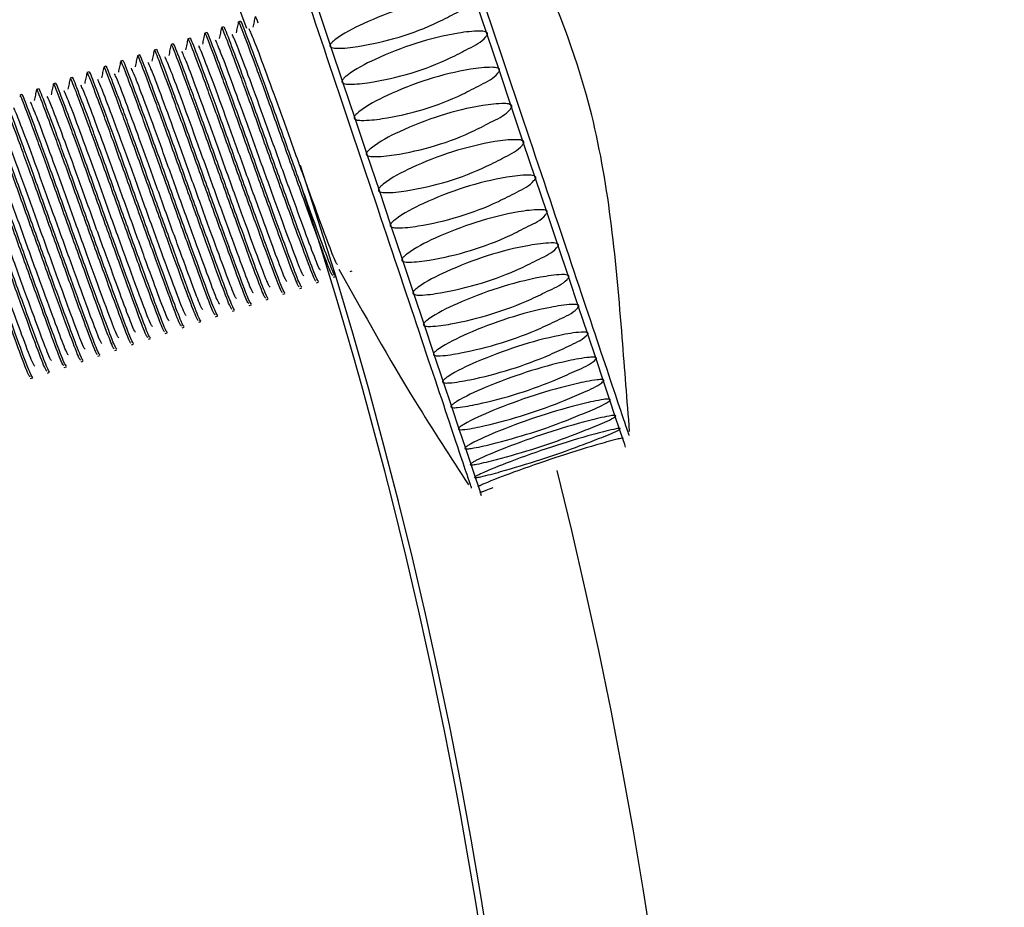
# Model space of a CAD drawing. Header units: millimetres. Extents: x 570 to 981, y 326 to 757.
# Tile 66 of 71: x 685.14 to 692.08, y 677.36 to 683.62. Entities that reach past the tile are written whole.
import ezdxf

# ---------------------------------------------------------------- set-up
doc = ezdxf.new("R2010")
doc.units = ezdxf.units.MM
doc.styles.add('SLDTEXTSTYLE0', font='TXT', dxfattribs={"width": 0.75})
doc.dimstyles.new('SLDDIMSTYLE1', dxfattribs={"dimtxt": 3.5, "dimasz": 3.556, "dimexe": 0, "dimexo": 0.0625, "dimgap": 0.875, "dimtad": 1, "dimdec": 0, "dimlfac": 2, "dimrnd": 1e-09, "dimzin": 12, "dimdsep": 46, "dimtxsty": 'SLDTEXTSTYLE0', "dimblk1": 'CLOSED', "dimblk2": 'CLOSED', "dimsah": 1, "dimcen": 0.09, "dimadec": 0, "dimazin": 3, "dimtfac": 1, "dimtdec": 0, "dimtofl": 0, "dimtmove": 0, "dimatfit": 3, "dimldrblk": 'CLOSED', "dimfxl": 0, "dimfrac": 2, "dimtolj": 1, "dimtzin": 12, "dimarcsym": 0})

# ---------------------------------------------------------------- blocks, each defined once
blk = doc.blocks.new('_Closed')
at = {"color": 0, "linetype": 'ByBlock', "lineweight": -2}
for p, q in [((-1, 0.166667), (0, 0)), ((-1, 0.166667), (-1, -0.166667)), ((0, 0), (-1, -0.166667)), ((0, 0), (-1, 0))]:
    blk.add_line(p, q, dxfattribs=at)
blk = doc.blocks.new('_D_1')
at = {"color": 7, "linetype": 'Continuous', "lineweight": 0}
for p, q in [((655.8022, 756.9007), (779.7769, 756.9007)), ((778.7769, 756.9007), (778.7769, 586.9007)), ((655.8022, 586.9007), (779.7769, 586.9007))]:
    blk.add_line(p, q, dxfattribs=at)
at = {"color": 7, "linetype": 'Continuous', "lineweight": 18, "xscale": 3.556, "yscale": 3.556}
for p, rotation in [((778.7769, 756.9007, 75.0639), 90.0000000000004), ((778.7769, 586.9007, 75.0639), 270.0000000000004)]:
    blk.add_blockref('_Closed', p, dxfattribs=dict(at, rotation=rotation))
at = {"color": 7, "linetype": 'Continuous', "lineweight": 18, "char_height": 3.5, "attachment_point": 1, "rotation": 90, "style": 'SLDTEXTSTYLE0'}
for s, insert in [('340', (774.2117, 677.4508)), ('%%c', (774.2652, 672.1724))]:
    blk.add_mtext(s, dxfattribs=dict(at, insert=insert))
blk = doc.blocks.new('_D_2')
at = {"color": 7, "linetype": 'Continuous', "lineweight": 0}
for p, q in [((655.8022, 696.9007), (757.9098, 696.9007)), ((756.9098, 696.9007), (756.9098, 646.9007)), ((655.8022, 646.9007), (757.9098, 646.9007))]:
    blk.add_line(p, q, dxfattribs=at)
at = {"color": 7, "linetype": 'Continuous', "lineweight": 18, "xscale": 3.556, "yscale": 3.556}
for p, rotation in [((756.9098, 696.9007, 75.0639), 90.0000000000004), ((756.9098, 646.9007, 75.0639), 270.0000000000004)]:
    blk.add_blockref('_Closed', p, dxfattribs=dict(at, rotation=rotation))
at = {"color": 7, "linetype": 'Continuous', "lineweight": 18, "char_height": 3.5, "attachment_point": 1, "rotation": 90, "style": 'SLDTEXTSTYLE0'}
for s, insert in [('100', (752.3446, 675.6561)), ('%%c', (752.3981, 670.3777))]:
    blk.add_mtext(s, dxfattribs=dict(at, insert=insert))

msp = doc.modelspace()

# ---------------------------------------------------------------- linework, layer by layer
at = {"color": 7, "linetype": 'Continuous', "lineweight": 25}
for p, q in [((688.4371, 683.5104), (688.3525, 683.7628)), ((687.2504, 683.6768), (687.3332, 683.4299)), ((686.698, 683.6054), (686.6832, 683.6004)), ((686.5795, 683.5656), (686.5647, 683.5607)), ((686.3424, 683.4862), (686.3276, 683.4812)), ((686.461, 683.5259), (686.4461, 683.521)), ((688.5227, 683.2551), (688.4371, 683.5104)), ((686.1054, 683.4067), (686.0906, 683.4018)), ((686.2239, 683.4465), (686.2091, 683.4415)), ((687.3332, 683.4299), (687.4178, 683.1777)), ((685.8684, 683.3273), (685.8535, 683.3223)), ((685.9869, 683.367), (685.9721, 683.362)), ((685.7498, 683.2875), (685.735, 683.2826)), ((688.6084, 682.9993), (688.5227, 683.2551)), ((685.5128, 683.2081), (685.498, 683.2031)), ((685.6313, 683.2478), (685.6165, 683.2428)), ((685.2758, 683.1286), (685.261, 683.1237)), ((685.3943, 683.1683), (685.3795, 683.1634)), ((687.4178, 683.1777), (687.5034, 682.9224)), ((685.1573, 683.0889), (685.1424, 683.0839)), ((688.6935, 682.7456), (688.6084, 682.9993)), ((687.5034, 682.9224), (687.5892, 682.6667)), ((688.7771, 682.4963), (688.6935, 682.7456)), ((687.5892, 682.6667), (687.6743, 682.4128)), ((688.8584, 682.254), (688.7771, 682.4963)), ((687.6743, 682.4128), (687.7578, 682.1634)), ((688.9366, 682.0208), (688.8584, 682.254)), ((687.7578, 682.1634), (687.8391, 681.9207)), ((689.011, 681.7991), (688.9366, 682.0208)), ((687.8391, 681.9207), (687.9173, 681.6872)), ((687.3527, 681.7998), (687.3675, 681.8048)), ((687.4712, 681.8396), (687.486, 681.8445)), ((689.0809, 681.591), (689.011, 681.7991)), ((687.2342, 681.7601), (687.249, 681.7651)), ((686.9971, 681.6806), (687.0119, 681.6856)), ((687.1156, 681.7204), (687.1305, 681.7253)), ((687.9173, 681.6872), (687.9917, 681.465)), ((686.7601, 681.6012), (686.7749, 681.6062)), ((686.8786, 681.6409), (686.8934, 681.6459)), ((689.1455, 681.3985), (689.0809, 681.591)), ((686.5231, 681.5217), (686.5379, 681.5267)), ((686.6416, 681.5615), (686.6564, 681.5664)), ((686.4045, 681.482), (686.4194, 681.487)), ((687.9917, 681.465), (688.0615, 681.2564)), ((686.1675, 681.4025), (686.1823, 681.4075)), ((686.286, 681.4423), (686.3008, 681.4472)), ((689.2042, 681.2234), (689.1455, 681.3985)), ((685.9305, 681.3231), (685.9453, 681.328)), ((686.049, 681.3628), (686.0638, 681.3678)), ((685.6934, 681.2436), (685.7082, 681.2486)), ((685.8119, 681.2834), (685.8268, 681.2883)), ((688.0615, 681.2564), (688.1262, 681.0633)), ((685.5749, 681.2039), (685.5897, 681.2089)), ((689.2565, 681.0674), (689.2042, 681.2234)), ((685.3379, 681.1244), (685.3527, 681.1294)), ((685.4564, 681.1642), (685.4712, 681.1691)), ((685.2194, 681.0847), (685.2342, 681.0897)), ((688.1262, 681.0633), (688.1851, 680.8876)), ((689.3018, 680.932), (689.2565, 681.0674)), ((689.3397, 680.8186), (689.3018, 680.932)), ((688.1851, 680.8876), (688.2376, 680.731)), ((689.3699, 680.7281), (689.3397, 680.8186)), ((688.2376, 680.731), (688.2832, 680.595)), ((689.3921, 680.6616), (689.3699, 680.7281)), ((689.4062, 680.6197), (689.3921, 680.6616)), ((689.4118, 680.6026), (689.4062, 680.6197)), ((688.2832, 680.595), (688.3216, 680.4809)), ((688.3216, 680.4809), (688.3522, 680.3898)), ((688.3522, 680.3898), (688.3749, 680.3225)), ((688.3749, 680.3225), (688.3892, 680.2798)), ((688.3892, 680.2798), (688.3952, 680.262)), ((688.3952, 680.262), (688.3928, 680.2694))]:
    msp.add_line(p, q, dxfattribs=at)
for radius in [85, 84, 82.5]:
    msp.add_circle((654.8022, 671.9007), radius, dxfattribs=at)
for start, end in [(20.04437, 105.70581), (333.53227, 18.04396)]:
    msp.add_arc((654.8022, 671.9007), 34, start, end, dxfattribs=at)
at = {"color": 8, "linetype": 'Continuous', "lineweight": 25}
for radius, start, end in [(34.0401, 293.15309, 18.29729), (35.1789, 200.99402, 14.04231)]:
    msp.add_arc((654.8022, 671.9007), radius, start, end, dxfattribs=at)
at = {"color": 7, "linetype": 'Continuous', "lineweight": 25}
for points, knots in [([(687.7423, 685.7356), (687.7337, 685.7613), (687.7058, 685.8444), (687.7999, 685.564), (688.0075, 684.9457), (688.3099, 684.0425), (688.6517, 683.0225), (688.9849, 682.0291), (689.2539, 681.2278), (689.4227, 680.7231), (689.4317, 680.6961), (689.4357, 680.684)], [0, 0, 0, 0, 0.054215, 0.175265, 0.296441, 0.417573, 0.538594, 0.65957, 0.780571, 0.902184, 1, 1, 1, 1]), ([(689.4402, 680.7123), (689.4232, 680.932), (689.3655, 681.6774), (689.2658, 682.8195), (688.7927, 684.0959), (688.2358, 684.9901), (687.8788, 685.548), (687.754, 685.743)], [0, 0, 0, 0, 0.122831, 0.416762, 0.632536, 0.871535, 1, 1, 1, 1]), ([(688.3269, 680.3134), (688.3228, 680.3254), (688.3137, 680.3524), (688.1447, 680.8554), (687.8767, 681.6561), (687.5433, 682.6509), (687.2012, 683.6714), (686.8982, 684.574), (686.6917, 685.1911), (686.5979, 685.4714), (686.6247, 685.3911), (686.6326, 685.3673)], [0, 0, 0, 0, 0.097482, 0.219181, 0.340879, 0.462563, 0.584219, 0.70579, 0.827313, 0.948822, 1, 1, 1, 1]), ([(688.3532, 683.763), (688.3537, 683.7644), (688.3546, 683.7673), (688.3544, 683.7716), (688.3523, 683.7755), (688.3479, 683.7794), (688.3316, 683.7859), (688.2638, 683.7886), (687.997, 683.7548), (687.6764, 683.6488), (687.4153, 683.5154), (687.3461, 683.4588), (687.3351, 683.4468), (687.3303, 683.4397), (687.3285, 683.4334), (687.3286, 683.4303), (687.3291, 683.4287), (687.3292, 683.4286)], [0, 0, 0, 0, 0.003996, 0.008036, 0.011493, 0.015793, 0.023726, 0.058284, 0.194794, 0.743409, 0.947916, 0.972918, 0.981965, 0.991701, 0.995585, 0.999509, 1, 1, 1, 1]), ([(687.3292, 683.4286), (687.3296, 683.4276), (687.3308, 683.4251), (687.3351, 683.4215), (687.3507, 683.4149), (687.4161, 683.4119), (687.6717, 683.4433), (687.963, 683.5288), (688.2194, 683.6655), (688.3182, 683.7124), (688.3495, 683.7576), (688.3532, 683.763)], [0, 0, 0, 0, 0.003034, 0.007356, 0.015252, 0.049023, 0.182437, 0.718179, 0.849923, 0.982088, 1, 1, 1, 1]), ([(687.3487, 681.8116), (687.3452, 681.8151), (687.3375, 681.8227), (687.271, 681.9989), (687.169, 682.2793), (687.0432, 682.6279), (686.9154, 682.9869), (686.8001, 683.3052), (686.7203, 683.5175), (686.6825, 683.6144), (686.6864, 683.5925), (686.6871, 683.5887)], [0, 0, 0, 0, 0.101343, 0.225439, 0.349536, 0.476875, 0.599199, 0.725439, 0.851679, 0.974004, 1, 1, 1, 1]), ([(687.3681, 681.8084), (687.364, 681.8117), (687.356, 681.8182), (687.2861, 682.0029), (687.1837, 682.2846), (687.058, 682.6328), (686.9302, 682.9918), (686.8148, 683.3104), (686.7354, 683.5215), (686.6978, 683.6185), (686.7011, 683.5991), (686.7015, 683.5968)], [0, 0, 0, 0, 0.125193, 0.247197, 0.369202, 0.494394, 0.614657, 0.738769, 0.862881, 0.983144, 1, 1, 1, 1]), ([(686.8012, 683.6392), (686.7986, 683.6265), (686.7934, 683.6009), (686.7882, 683.5754), (686.7856, 683.5626)], [0, 0, 0, 0, 0.50001, 1, 1, 1, 1]), ([(686.8236, 683.5915), (686.8146, 683.6148), (686.8017, 683.648), (686.8047, 683.6329), (686.8056, 683.6284)], [0, 0, 0, 0, 0.702581, 1, 1, 1, 1]), ([(687.131, 681.729), (687.127, 681.7322), (687.119, 681.7387), (687.0491, 681.9234), (686.9467, 682.2051), (686.821, 682.5534), (686.6932, 682.9124), (686.5778, 683.231), (686.4984, 683.4421), (686.4608, 683.5391), (686.464, 683.5197), (686.4644, 683.5173)], [0, 0, 0, 0, 0.125193, 0.247197, 0.369202, 0.494394, 0.614657, 0.738769, 0.862881, 0.983144, 1, 1, 1, 1]), ([(686.5642, 683.5598), (686.5616, 683.547), (686.5564, 683.5215), (686.5512, 683.4959), (686.5486, 683.4831)], [0, 0, 0, 0, 0.5000097, 1, 1, 1, 1]), ([(687.2302, 681.7719), (687.2267, 681.7753), (687.219, 681.783), (687.1524, 681.9591), (687.0505, 682.2396), (686.9247, 682.5882), (686.7969, 682.9472), (686.6816, 683.2655), (686.6018, 683.4778), (686.564, 683.5746), (686.5679, 683.5528), (686.5686, 683.5489)], [0, 0, 0, 0, 0.101343, 0.225439, 0.349536, 0.476875, 0.599199, 0.725439, 0.851679, 0.974004, 1, 1, 1, 1]), ([(687.2496, 681.7687), (687.2455, 681.772), (687.2375, 681.7785), (687.1676, 681.9631), (687.0652, 682.2448), (686.9395, 682.5931), (686.8117, 682.9521), (686.6963, 683.2707), (686.6169, 683.4818), (686.5793, 683.5788), (686.5826, 683.5594), (686.583, 683.557)], [0, 0, 0, 0, 0.125193, 0.247197, 0.369202, 0.494394, 0.614657, 0.738769, 0.862881, 0.983144, 1, 1, 1, 1]), ([(686.6827, 683.5995), (686.6801, 683.5867), (686.6749, 683.5612), (686.6697, 683.5356), (686.6671, 683.5229)], [0, 0, 0, 0, 0.50001, 1, 1, 1, 1]), ([(687.3814, 681.8888), (687.3777, 681.8919), (687.37, 681.8984), (687.3063, 682.0656), (687.2108, 682.3268), (687.0934, 682.6501), (686.9738, 682.9849), (686.8675, 683.2761), (686.7874, 683.4898), (686.7684, 683.531), (686.7591, 683.5513)], [0, 0, 0, 0, 0.1150178, 0.2408661, 0.3667144, 0.4958519, 0.6199034, 0.747926, 0.8759485, 1, 1, 1, 1]), ([(688.4378, 683.5106), (688.4383, 683.512), (688.4392, 683.5149), (688.439, 683.5193), (688.4369, 683.5233), (688.4324, 683.5272), (688.4161, 683.534), (688.3481, 683.537), (688.081, 683.5042), (687.7604, 683.3983), (687.4995, 683.264), (687.4305, 683.2069), (687.4196, 683.1947), (687.4148, 683.1875), (687.4131, 683.1812), (687.4132, 683.178), (687.4137, 683.1765), (687.4138, 683.1763)], [0, 0, 0, 0, 0.003996, 0.008036, 0.011493, 0.015793, 0.023726, 0.058284, 0.194796, 0.743416, 0.947923, 0.972926, 0.981974, 0.991709, 0.995593, 0.999518, 1, 1, 1, 1]), ([(686.3271, 683.4803), (686.3245, 683.4675), (686.3193, 683.442), (686.3141, 683.4165), (686.3115, 683.4037)], [0, 0, 0, 0, 0.50001, 1, 1, 1, 1]), ([(686.9932, 681.6924), (686.9897, 681.6959), (686.9819, 681.7036), (686.9154, 681.8797), (686.8135, 682.1601), (686.6876, 682.5087), (686.5598, 682.8677), (686.4446, 683.186), (686.3647, 683.3984), (686.327, 683.4952), (686.3309, 683.4733), (686.3316, 683.4695)], [0, 0, 0, 0, 0.101343, 0.225439, 0.349536, 0.476875, 0.599199, 0.725439, 0.851679, 0.974004, 1, 1, 1, 1]), ([(687.0125, 681.6892), (687.0085, 681.6925), (687.0005, 681.699), (686.9305, 681.8837), (686.8282, 682.1654), (686.7025, 682.5136), (686.5747, 682.8726), (686.4593, 683.1913), (686.3799, 683.4023), (686.3422, 683.4993), (686.3455, 683.48), (686.3459, 683.4776)], [0, 0, 0, 0, 0.125193, 0.247197, 0.369202, 0.494394, 0.614657, 0.738769, 0.862881, 0.983144, 1, 1, 1, 1]), ([(686.4456, 683.52), (686.443, 683.5073), (686.4378, 683.4817), (686.4327, 683.4562), (686.4301, 683.4434)], [0, 0, 0, 0, 0.50001, 1, 1, 1, 1]), ([(687.1117, 681.7321), (687.1082, 681.7356), (687.1004, 681.7433), (687.0339, 681.9194), (686.932, 682.1999), (686.8061, 682.5484), (686.6784, 682.9075), (686.5631, 683.2258), (686.4832, 683.4381), (686.4455, 683.5349), (686.4494, 683.513), (686.4501, 683.5092)], [0, 0, 0, 0, 0.101343, 0.225439, 0.349536, 0.476875, 0.599199, 0.725439, 0.851679, 0.974004, 1, 1, 1, 1]), ([(687.1443, 681.8093), (687.1407, 681.8125), (687.133, 681.819), (687.0692, 681.9861), (686.9738, 682.2473), (686.8564, 682.5706), (686.7367, 682.9054), (686.6305, 683.1966), (686.5503, 683.4104), (686.5314, 683.4516), (686.5221, 683.4719)], [0, 0, 0, 0, 0.1150178, 0.2408661, 0.3667144, 0.4958519, 0.6199034, 0.747926, 0.8759485, 1, 1, 1, 1]), ([(687.2628, 681.8491), (687.2592, 681.8522), (687.2515, 681.8587), (687.1878, 682.0259), (687.0923, 682.287), (686.9749, 682.6104), (686.8553, 682.9451), (686.749, 683.2364), (686.6688, 683.4501), (686.6499, 683.4913), (686.6406, 683.5116)], [0, 0, 0, 0, 0.1150178, 0.2408661, 0.3667144, 0.4958519, 0.6199034, 0.747926, 0.8759485, 1, 1, 1, 1]), ([(687.4138, 683.1763), (687.4142, 683.1753), (687.4153, 683.1728), (687.4197, 683.169), (687.4353, 683.1623), (687.5009, 683.1589), (687.7568, 683.1897), (688.0481, 683.275), (688.3042, 683.4123), (688.403, 683.4594), (688.4341, 683.5052), (688.4378, 683.5106)], [0, 0, 0, 0, 0.003042, 0.007364, 0.015261, 0.049031, 0.182444, 0.718181, 0.849924, 0.982088, 1, 1, 1, 1]), ([(686.0901, 683.4009), (686.0875, 683.3881), (686.0823, 683.3625), (686.0771, 683.337), (686.0745, 683.3242)], [0, 0, 0, 0, 0.5000097, 1, 1, 1, 1]), ([(686.7562, 681.6129), (686.7527, 681.6164), (686.7449, 681.6241), (686.6784, 681.8002), (686.5764, 682.0807), (686.4506, 682.4292), (686.3228, 682.7883), (686.2075, 683.1066), (686.1277, 683.3189), (686.0899, 683.4157), (686.0938, 683.3938), (686.0945, 683.39)], [0, 0, 0, 0, 0.101343, 0.225439, 0.349536, 0.476875, 0.599199, 0.725439, 0.851679, 0.974004, 1, 1, 1, 1]), ([(686.7755, 681.6098), (686.7714, 681.6131), (686.7634, 681.6196), (686.6935, 681.8042), (686.5912, 682.0859), (686.4654, 682.4342), (686.3376, 682.7932), (686.2222, 683.1118), (686.1428, 683.3229), (686.1052, 683.4199), (686.1085, 683.4005), (686.1089, 683.3981)], [0, 0, 0, 0, 0.125193, 0.247197, 0.369202, 0.494394, 0.614657, 0.738769, 0.862881, 0.983144, 1, 1, 1, 1]), ([(686.2086, 683.4406), (686.206, 683.4278), (686.2008, 683.4023), (686.1956, 683.3767), (686.193, 683.364)], [0, 0, 0, 0, 0.50001, 1, 1, 1, 1]), ([(686.8747, 681.6527), (686.8712, 681.6561), (686.8634, 681.6638), (686.7969, 681.8399), (686.6949, 682.1204), (686.5691, 682.469), (686.4413, 682.828), (686.326, 683.1463), (686.2462, 683.3586), (686.2084, 683.4554), (686.2124, 683.4336), (686.213, 683.4297)], [0, 0, 0, 0, 0.101343, 0.225439, 0.349536, 0.476875, 0.599199, 0.725439, 0.851679, 0.974004, 1, 1, 1, 1]), ([(686.894, 681.6495), (686.89, 681.6528), (686.882, 681.6593), (686.812, 681.844), (686.7097, 682.1256), (686.5839, 682.4739), (686.4562, 682.8329), (686.3408, 683.1515), (686.2614, 683.3626), (686.2237, 683.4596), (686.227, 683.4402), (686.2274, 683.4378)], [0, 0, 0, 0, 0.125193, 0.247197, 0.369202, 0.494394, 0.614657, 0.738769, 0.862881, 0.983144, 1, 1, 1, 1]), ([(687.0258, 681.7696), (687.0222, 681.7727), (687.0145, 681.7792), (686.9507, 681.9464), (686.8552, 682.2076), (686.7379, 682.5309), (686.6182, 682.8657), (686.512, 683.1569), (686.4318, 683.3706), (686.4129, 683.4119), (686.4035, 683.4321)], [0, 0, 0, 0, 0.1150178, 0.2408661, 0.3667144, 0.4958519, 0.6199034, 0.747926, 0.8759485, 1, 1, 1, 1]), ([(686.5191, 681.5335), (686.5156, 681.5369), (686.5078, 681.5446), (686.4413, 681.7208), (686.3394, 682.0012), (686.2136, 682.3498), (686.0858, 682.7088), (685.9705, 683.0271), (685.8907, 683.2394), (685.8529, 683.3362), (685.8568, 683.3144), (685.8575, 683.3105)], [0, 0, 0, 0, 0.101343, 0.225439, 0.349536, 0.476875, 0.599199, 0.725439, 0.851679, 0.974004, 1, 1, 1, 1]), ([(686.5384, 681.5303), (686.5344, 681.5336), (686.5264, 681.5401), (686.4565, 681.7248), (686.3541, 682.0064), (686.2284, 682.3547), (686.1006, 682.7137), (685.9852, 683.0323), (685.9058, 683.2434), (685.8682, 683.3404), (685.8715, 683.321), (685.8719, 683.3186)], [0, 0, 0, 0, 0.125193, 0.247197, 0.369202, 0.494394, 0.614657, 0.738769, 0.862881, 0.983144, 1, 1, 1, 1]), ([(685.9716, 683.3611), (685.969, 683.3483), (685.9638, 683.3228), (685.9586, 683.2973), (685.956, 683.2845)], [0, 0, 0, 0, 0.50001, 1, 1, 1, 1]), ([(686.6376, 681.5732), (686.6341, 681.5767), (686.6264, 681.5844), (686.5599, 681.7605), (686.4579, 682.0409), (686.3321, 682.3895), (686.2043, 682.7485), (686.089, 683.0668), (686.0092, 683.2792), (685.9714, 683.376), (685.9753, 683.3541), (685.976, 683.3503)], [0, 0, 0, 0, 0.101343, 0.225439, 0.349536, 0.476875, 0.599199, 0.725439, 0.851679, 0.974004, 1, 1, 1, 1]), ([(686.657, 681.57), (686.6529, 681.5733), (686.6449, 681.5798), (686.575, 681.7645), (686.4726, 682.0462), (686.3469, 682.3944), (686.2191, 682.7535), (686.1037, 683.0721), (686.0243, 683.2831), (685.9867, 683.3801), (685.99, 683.3608), (685.9904, 683.3584)], [0, 0, 0, 0, 0.125193, 0.247197, 0.369202, 0.494394, 0.614657, 0.738769, 0.862881, 0.983144, 1, 1, 1, 1]), ([(686.7888, 681.6902), (686.7851, 681.6933), (686.7775, 681.6998), (686.7137, 681.8669), (686.6182, 682.1281), (686.5008, 682.4515), (686.3812, 682.7862), (686.2749, 683.0774), (686.1948, 683.2912), (686.1758, 683.3324), (686.1665, 683.3527)], [0, 0, 0, 0, 0.1150178, 0.2408661, 0.3667144, 0.4958519, 0.6199034, 0.747926, 0.8759485, 1, 1, 1, 1]), ([(686.9073, 681.7299), (686.9036, 681.733), (686.896, 681.7395), (686.8322, 681.9067), (686.7367, 682.1678), (686.6193, 682.4912), (686.4997, 682.826), (686.3934, 683.1172), (686.3133, 683.3309), (686.2943, 683.3721), (686.285, 683.3924)], [0, 0, 0, 0, 0.1150178, 0.2408661, 0.3667144, 0.4958519, 0.6199034, 0.747926, 0.8759485, 1, 1, 1, 1]), ([(686.3014, 681.4508), (686.2974, 681.4541), (686.2894, 681.4606), (686.2194, 681.6453), (686.1171, 681.927), (685.9914, 682.2752), (685.8636, 682.6343), (685.7482, 682.9529), (685.6688, 683.1639), (685.6311, 683.2609), (685.6344, 683.2416), (685.6348, 683.2392)], [0, 0, 0, 0, 0.125193, 0.247197, 0.369202, 0.494394, 0.614657, 0.738769, 0.862881, 0.983144, 1, 1, 1, 1]), ([(685.7345, 683.2817), (685.7319, 683.2689), (685.7267, 683.2433), (685.7215, 683.2178), (685.719, 683.205)], [0, 0, 0, 0, 0.50001, 1, 1, 1, 1]), ([(686.4006, 681.4938), (686.3971, 681.4972), (686.3893, 681.5049), (686.3228, 681.681), (686.2209, 681.9615), (686.095, 682.3101), (685.9673, 682.6691), (685.852, 682.9874), (685.7721, 683.1997), (685.7344, 683.2965), (685.7383, 683.2746), (685.739, 683.2708)], [0, 0, 0, 0, 0.101343, 0.225439, 0.349536, 0.476875, 0.599199, 0.725439, 0.851679, 0.974004, 1, 1, 1, 1]), ([(686.4199, 681.4906), (686.4159, 681.4939), (686.4079, 681.5004), (686.3379, 681.685), (686.2356, 681.9667), (686.1099, 682.315), (685.9821, 682.674), (685.8667, 682.9926), (685.7873, 683.2037), (685.7496, 683.3007), (685.7529, 683.2813), (685.7533, 683.2789)], [0, 0, 0, 0, 0.125193, 0.247197, 0.369202, 0.494394, 0.614657, 0.738769, 0.862881, 0.983144, 1, 1, 1, 1]), ([(685.853, 683.3214), (685.8504, 683.3086), (685.8453, 683.2831), (685.8401, 683.2575), (685.8375, 683.2448)], [0, 0, 0, 0, 0.50001, 1, 1, 1, 1]), ([(686.5517, 681.6107), (686.5481, 681.6138), (686.5404, 681.6203), (686.4766, 681.7875), (686.3812, 682.0487), (686.2638, 682.372), (686.1441, 682.7068), (686.0379, 682.998), (685.9577, 683.2117), (685.9388, 683.2529), (685.9295, 683.2732)], [0, 0, 0, 0, 0.1150178, 0.2408661, 0.3667144, 0.4958519, 0.6199034, 0.747926, 0.8759485, 1, 1, 1, 1]), ([(686.6703, 681.6504), (686.6666, 681.6535), (686.6589, 681.66), (686.5952, 681.8272), (686.4997, 682.0884), (686.3823, 682.4117), (686.2627, 682.7465), (686.1564, 683.0377), (686.0762, 683.2515), (686.0573, 683.2927), (686.048, 683.3129)], [0, 0, 0, 0, 0.1150178, 0.2408661, 0.3667144, 0.4958519, 0.6199034, 0.747926, 0.8759485, 1, 1, 1, 1]), ([(688.5234, 683.2553), (688.5239, 683.2567), (688.5248, 683.2596), (688.5245, 683.2641), (688.5224, 683.2681), (688.518, 683.272), (688.5016, 683.2789), (688.4336, 683.2821), (688.1663, 683.2498), (687.8457, 683.1439), (687.585, 683.0092), (687.516, 682.9518), (687.5051, 682.9396), (687.5004, 682.9324), (687.4986, 682.926), (687.4988, 682.9228), (687.4993, 682.9212), (687.4993, 682.921)], [0, 0, 0, 0, 0.003996, 0.008036, 0.011493, 0.015793, 0.023727, 0.058284, 0.194797, 0.74342, 0.947929, 0.972932, 0.98198, 0.991715, 0.9956, 0.999524, 1, 1, 1, 1]), ([(687.4993, 682.921), (687.4998, 682.92), (687.5009, 682.9175), (687.5053, 682.9137), (687.5209, 682.9069), (687.5865, 682.9034), (687.8425, 682.9339), (688.1338, 683.0192), (688.3899, 683.1568), (688.4887, 683.2039), (688.5197, 683.2498), (688.5234, 683.2553)], [0, 0, 0, 0, 0.003048, 0.00737, 0.015267, 0.049037, 0.182449, 0.718183, 0.849925, 0.982088, 1, 1, 1, 1]), ([(685.4975, 683.2022), (685.4949, 683.1894), (685.4897, 683.1639), (685.4845, 683.1383), (685.4819, 683.1256)], [0, 0, 0, 0, 0.50001, 1, 1, 1, 1]), ([(686.1636, 681.4143), (686.1601, 681.4178), (686.1523, 681.4254), (686.0858, 681.6016), (685.9838, 681.882), (685.858, 682.2306), (685.7302, 682.5896), (685.6149, 682.9079), (685.5351, 683.1203), (685.4973, 683.2171), (685.5012, 683.1952), (685.5019, 683.1914)], [0, 0, 0, 0, 0.101343, 0.2254393, 0.3495355, 0.4768747, 0.5991994, 0.7254393, 0.8516791, 0.9740038, 1, 1, 1, 1]), ([(686.1829, 681.4111), (686.1788, 681.4144), (686.1709, 681.4209), (686.1009, 681.6056), (685.9986, 681.8873), (685.8728, 682.2355), (685.7451, 682.5945), (685.6297, 682.9132), (685.5502, 683.1242), (685.5126, 683.2212), (685.5159, 683.2018), (685.5163, 683.1995)], [0, 0, 0, 0, 0.125193, 0.247197, 0.369202, 0.494394, 0.614657, 0.738769, 0.862881, 0.983144, 1, 1, 1, 1]), ([(685.616, 683.2419), (685.6134, 683.2292), (685.6082, 683.2036), (685.603, 683.1781), (685.6004, 683.1653)], [0, 0, 0, 0, 0.50001, 1, 1, 1, 1]), ([(686.2821, 681.454), (686.2786, 681.4575), (686.2708, 681.4652), (686.2043, 681.6413), (686.1023, 681.9218), (685.9765, 682.2703), (685.8487, 682.6293), (685.7334, 682.9476), (685.6536, 683.16), (685.6159, 683.2568), (685.6198, 683.2349), (685.6205, 683.2311)], [0, 0, 0, 0, 0.101343, 0.225439, 0.349536, 0.476875, 0.599199, 0.725439, 0.851679, 0.974004, 1, 1, 1, 1]), ([(686.3147, 681.5312), (686.311, 681.5343), (686.3034, 681.5409), (686.2396, 681.708), (686.1441, 681.9692), (686.0268, 682.2925), (685.9071, 682.6273), (685.8009, 682.9185), (685.7207, 683.1323), (685.7017, 683.1735), (685.6924, 683.1938)], [0, 0, 0, 0, 0.115018, 0.240866, 0.366714, 0.495852, 0.619903, 0.747926, 0.875949, 1, 1, 1, 1]), ([(686.4332, 681.571), (686.4296, 681.5741), (686.4219, 681.5806), (686.3581, 681.7478), (686.2626, 682.0089), (686.1453, 682.3323), (686.0256, 682.667), (685.9194, 682.9583), (685.8392, 683.172), (685.8203, 683.2132), (685.8109, 683.2335)], [0, 0, 0, 0, 0.115018, 0.240866, 0.366714, 0.495852, 0.619903, 0.747926, 0.875949, 1, 1, 1, 1]), ([(685.2605, 683.1227), (685.2579, 683.11), (685.2527, 683.0844), (685.2475, 683.0589), (685.2449, 683.0461)], [0, 0, 0, 0, 0.50001, 1, 1, 1, 1]), ([(685.9265, 681.3348), (685.923, 681.3383), (685.9153, 681.346), (685.8487, 681.5221), (685.7468, 681.8026), (685.621, 682.1511), (685.4932, 682.5102), (685.3779, 682.8285), (685.2981, 683.0408), (685.2603, 683.1376), (685.2642, 683.1157), (685.2649, 683.1119)], [0, 0, 0, 0, 0.101343, 0.225439, 0.349536, 0.476875, 0.599199, 0.725439, 0.851679, 0.974004, 1, 1, 1, 1]), ([(685.9459, 681.3317), (685.9418, 681.3349), (685.9338, 681.3414), (685.8639, 681.5261), (685.7615, 681.8078), (685.6358, 682.1561), (685.508, 682.5151), (685.3926, 682.8337), (685.3132, 683.0448), (685.2756, 683.1418), (685.2789, 683.1224), (685.2793, 683.12)], [0, 0, 0, 0, 0.125193, 0.247197, 0.369202, 0.494394, 0.614657, 0.738769, 0.862881, 0.983144, 1, 1, 1, 1]), ([(685.379, 683.1625), (685.3764, 683.1497), (685.3712, 683.1242), (685.366, 683.0986), (685.3634, 683.0858)], [0, 0, 0, 0, 0.50001, 1, 1, 1, 1]), ([(686.045, 681.3746), (686.0415, 681.378), (686.0338, 681.3857), (685.9673, 681.5618), (685.8653, 681.8423), (685.7395, 682.1909), (685.6117, 682.5499), (685.4964, 682.8682), (685.4166, 683.0805), (685.3788, 683.1773), (685.3827, 683.1555), (685.3834, 683.1516)], [0, 0, 0, 0, 0.101343, 0.225439, 0.349536, 0.476875, 0.599199, 0.725439, 0.851679, 0.974004, 1, 1, 1, 1]), ([(686.0644, 681.3714), (686.0603, 681.3747), (686.0523, 681.3812), (685.9824, 681.5658), (685.88, 681.8475), (685.7543, 682.1958), (685.6265, 682.5548), (685.5111, 682.8734), (685.4317, 683.0845), (685.3941, 683.1815), (685.3974, 683.1621), (685.3978, 683.1597)], [0, 0, 0, 0, 0.125193, 0.247197, 0.369202, 0.494394, 0.614657, 0.738769, 0.862881, 0.983144, 1, 1, 1, 1]), ([(686.1962, 681.4915), (686.1925, 681.4946), (686.1849, 681.5011), (686.1211, 681.6683), (686.0256, 681.9295), (685.9082, 682.2528), (685.7886, 682.5876), (685.6823, 682.8788), (685.6022, 683.0925), (685.5832, 683.1337), (685.5739, 683.154)], [0, 0, 0, 0, 0.115018, 0.240866, 0.366714, 0.495852, 0.619903, 0.747926, 0.875949, 1, 1, 1, 1]), ([(685.6895, 681.2554), (685.686, 681.2588), (685.6782, 681.2665), (685.6117, 681.4426), (685.5098, 681.7231), (685.3839, 682.0717), (685.2561, 682.4307), (685.1409, 682.749), (685.061, 682.9613), (685.0233, 683.0581), (685.0272, 683.0363), (685.0279, 683.0324)], [0, 0, 0, 0, 0.101343, 0.225439, 0.349536, 0.476875, 0.599199, 0.725439, 0.851679, 0.974004, 1, 1, 1, 1]), ([(685.7088, 681.2522), (685.7048, 681.2555), (685.6968, 681.262), (685.6268, 681.4467), (685.5245, 681.7283), (685.3988, 682.0766), (685.271, 682.4356), (685.1556, 682.7542), (685.0762, 682.9653), (685.0385, 683.0623), (685.0418, 683.0429), (685.0422, 683.0405)], [0, 0, 0, 0, 0.125193, 0.247197, 0.369202, 0.494394, 0.614657, 0.738769, 0.862881, 0.983144, 1, 1, 1, 1]), ([(685.808, 681.2951), (685.8045, 681.2986), (685.7967, 681.3063), (685.7302, 681.4824), (685.6283, 681.7628), (685.5025, 682.1114), (685.3747, 682.4704), (685.2594, 682.7887), (685.1796, 683.0011), (685.1418, 683.0979), (685.1457, 683.076), (685.1464, 683.0722)], [0, 0, 0, 0, 0.101343, 0.2254393, 0.3495355, 0.4768747, 0.5991994, 0.7254393, 0.8516791, 0.9740038, 1, 1, 1, 1]), ([(685.8273, 681.2919), (685.8233, 681.2952), (685.8153, 681.3017), (685.7454, 681.4864), (685.643, 681.7681), (685.5173, 682.1163), (685.3895, 682.4753), (685.2741, 682.794), (685.1947, 683.005), (685.1571, 683.102), (685.1603, 683.0827), (685.1607, 683.0803)], [0, 0, 0, 0, 0.125193, 0.247197, 0.369202, 0.494394, 0.614657, 0.738769, 0.862881, 0.983144, 1, 1, 1, 1]), ([(685.9592, 681.412), (685.9555, 681.4152), (685.9478, 681.4217), (685.8841, 681.5888), (685.7886, 681.85), (685.6712, 682.1733), (685.5516, 682.5081), (685.4453, 682.7993), (685.3651, 683.0131), (685.3462, 683.0543), (685.3369, 683.0746)], [0, 0, 0, 0, 0.115018, 0.240866, 0.366714, 0.495852, 0.619903, 0.747926, 0.875949, 1, 1, 1, 1]), ([(686.0777, 681.4518), (686.074, 681.4549), (686.0663, 681.4614), (686.0026, 681.6286), (685.9071, 681.8897), (685.7897, 682.2131), (685.6701, 682.5478), (685.5638, 682.8391), (685.4837, 683.0528), (685.4647, 683.094), (685.4554, 683.1143)], [0, 0, 0, 0, 0.115018, 0.240866, 0.366714, 0.495852, 0.619903, 0.747926, 0.875949, 1, 1, 1, 1]), ([(685.571, 681.2156), (685.5675, 681.2191), (685.5597, 681.2268), (685.4932, 681.4029), (685.3912, 681.6834), (685.2654, 682.0319), (685.1376, 682.391), (685.0223, 682.7093), (684.9425, 682.9216), (684.9047, 683.0184), (684.9087, 682.9965), (684.9093, 682.9927)], [0, 0, 0, 0, 0.101343, 0.225439, 0.349536, 0.476875, 0.599199, 0.725439, 0.851679, 0.974004, 1, 1, 1, 1]), ([(685.5903, 681.2125), (685.5863, 681.2158), (685.5783, 681.2223), (685.5083, 681.4069), (685.406, 681.6886), (685.2802, 682.0369), (685.1525, 682.3959), (685.0371, 682.7145), (684.9577, 682.9256), (684.92, 683.0226), (684.9233, 683.0032), (684.9237, 683.0008)], [0, 0, 0, 0, 0.125193, 0.247197, 0.369202, 0.494394, 0.614657, 0.738769, 0.862881, 0.983144, 1, 1, 1, 1]), ([(685.7221, 681.3326), (685.7185, 681.3357), (685.7108, 681.3422), (685.647, 681.5094), (685.5515, 681.7705), (685.4342, 682.0939), (685.3145, 682.4287), (685.2083, 682.7199), (685.1281, 682.9336), (685.1092, 682.9748), (685.0998, 682.9951)], [0, 0, 0, 0, 0.115018, 0.240866, 0.366714, 0.495852, 0.619903, 0.747926, 0.875949, 1, 1, 1, 1]), ([(685.8406, 681.3723), (685.837, 681.3754), (685.8293, 681.3819), (685.7655, 681.5491), (685.6701, 681.8103), (685.5527, 682.1336), (685.433, 682.4684), (685.3268, 682.7596), (685.2466, 682.9733), (685.2277, 683.0146), (685.2184, 683.0348)], [0, 0, 0, 0, 0.115018, 0.240866, 0.366714, 0.495852, 0.619903, 0.747926, 0.875949, 1, 1, 1, 1]), ([(688.6091, 682.9996), (688.6096, 683.001), (688.6105, 683.0039), (688.6103, 683.0083), (688.6082, 683.0123), (688.6037, 683.0162), (688.5873, 683.023), (688.5193, 683.0262), (688.2521, 682.9939), (687.9314, 682.888), (687.6708, 682.7533), (687.6018, 682.696), (687.5909, 682.6838), (687.5861, 682.6766), (687.5844, 682.6702), (687.5845, 682.667), (687.585, 682.6654), (687.5851, 682.6653)], [0, 0, 0, 0, 0.003996, 0.008036, 0.011493, 0.015793, 0.023727, 0.058284, 0.194798, 0.743421, 0.947931, 0.972934, 0.981981, 0.991716, 0.995601, 0.999525, 1, 1, 1, 1]), ([(687.5851, 682.6653), (687.5855, 682.6642), (687.5867, 682.6618), (687.591, 682.658), (687.6067, 682.6512), (687.6722, 682.6478), (687.9281, 682.6786), (688.2194, 682.7639), (688.4756, 682.9012), (688.5744, 682.9482), (688.6054, 682.9941), (688.6091, 682.9996)], [0, 0, 0, 0, 0.00305, 0.007371, 0.015268, 0.049038, 0.18245, 0.718183, 0.849926, 0.982088, 1, 1, 1, 1]), ([(685.3339, 681.1362), (685.3304, 681.1396), (685.3227, 681.1473), (685.2562, 681.3235), (685.1542, 681.6039), (685.0284, 681.9525), (684.9006, 682.3115), (684.7853, 682.6298), (684.7055, 682.8421), (684.6677, 682.9389), (684.6716, 682.9171), (684.6723, 682.9132)], [0, 0, 0, 0, 0.101343, 0.225439, 0.349536, 0.476875, 0.599199, 0.725439, 0.851679, 0.974004, 1, 1, 1, 1]), ([(685.3533, 681.133), (685.3492, 681.1363), (685.3412, 681.1428), (685.2713, 681.3275), (685.1689, 681.6091), (685.0432, 681.9574), (684.9154, 682.3164), (684.8, 682.635), (684.7206, 682.8461), (684.683, 682.9431), (684.6863, 682.9237), (684.6867, 682.9214)], [0, 0, 0, 0, 0.125193, 0.247197, 0.369202, 0.494394, 0.614657, 0.738769, 0.862881, 0.983144, 1, 1, 1, 1]), ([(685.4525, 681.1759), (685.449, 681.1794), (685.4412, 681.1871), (685.3747, 681.3632), (685.2727, 681.6436), (685.1469, 681.9922), (685.0191, 682.3512), (684.9038, 682.6695), (684.824, 682.8819), (684.7862, 682.9787), (684.7901, 682.9568), (684.7908, 682.953)], [0, 0, 0, 0, 0.101343, 0.225439, 0.349536, 0.476875, 0.599199, 0.725439, 0.851679, 0.974004, 1, 1, 1, 1]), ([(685.4718, 681.1727), (685.4677, 681.176), (685.4598, 681.1825), (685.3898, 681.3672), (685.2875, 681.6489), (685.1617, 681.9971), (685.0339, 682.3562), (684.9185, 682.6748), (684.8391, 682.8858), (684.8015, 682.9828), (684.8048, 682.9635), (684.8052, 682.9611)], [0, 0, 0, 0, 0.125193, 0.247197, 0.369202, 0.494394, 0.614657, 0.738769, 0.862881, 0.983144, 1, 1, 1, 1]), ([(685.4851, 681.2531), (685.4814, 681.2562), (685.4738, 681.2627), (685.41, 681.4299), (685.3145, 681.6911), (685.1971, 682.0144), (685.0775, 682.3492), (684.9712, 682.6404), (684.8911, 682.8542), (684.8721, 682.8954), (684.8628, 682.9156)], [0, 0, 0, 0, 0.115018, 0.240866, 0.366714, 0.495852, 0.619903, 0.747926, 0.875949, 1, 1, 1, 1]), ([(685.6036, 681.2929), (685.5999, 681.296), (685.5923, 681.3025), (685.5285, 681.4696), (685.433, 681.7308), (685.3156, 682.0542), (685.196, 682.3889), (685.0897, 682.6801), (685.0096, 682.8939), (684.9906, 682.9351), (684.9813, 682.9554)], [0, 0, 0, 0, 0.115018, 0.240866, 0.366714, 0.495852, 0.619903, 0.747926, 0.875949, 1, 1, 1, 1]), ([(685.2154, 681.0965), (685.2119, 681.0999), (685.2041, 681.1076), (685.1376, 681.2837), (685.0357, 681.5642), (684.9099, 681.9128), (684.7821, 682.2718), (684.6668, 682.5901), (684.587, 682.8024), (684.5492, 682.8992), (684.5531, 682.8773), (684.5538, 682.8735)], [0, 0, 0, 0, 0.101343, 0.225439, 0.349536, 0.476875, 0.599199, 0.725439, 0.851679, 0.974004, 1, 1, 1, 1]), ([(685.2347, 681.0933), (685.2307, 681.0966), (685.2227, 681.1031), (685.1528, 681.2877), (685.0504, 681.5694), (684.9247, 681.9177), (684.7969, 682.2767), (684.6815, 682.5953), (684.6021, 682.8064), (684.5645, 682.9034), (684.5678, 682.884), (684.5682, 682.8816)], [0, 0, 0, 0, 0.125193, 0.247197, 0.369202, 0.494394, 0.614657, 0.738769, 0.862881, 0.983144, 1, 1, 1, 1]), ([(685.3666, 681.2134), (685.3629, 681.2165), (685.3552, 681.223), (685.2915, 681.3902), (685.196, 681.6514), (685.0786, 681.9747), (684.959, 682.3095), (684.8527, 682.6007), (684.7725, 682.8144), (684.7536, 682.8556), (684.7443, 682.8759)], [0, 0, 0, 0, 0.115018, 0.240866, 0.366714, 0.495852, 0.619903, 0.747926, 0.875949, 1, 1, 1, 1]), ([(685.248, 681.1737), (685.2444, 681.1768), (685.2367, 681.1833), (685.1729, 681.3505), (685.0775, 681.6116), (684.9601, 681.935), (684.8404, 682.2697), (684.7342, 682.561), (684.654, 682.7747), (684.6351, 682.8159), (684.6258, 682.8362)], [0, 0, 0, 0, 0.115018, 0.240866, 0.366714, 0.495852, 0.619903, 0.747926, 0.875949, 1, 1, 1, 1]), ([(688.6942, 682.7458), (688.6947, 682.7472), (688.6956, 682.7501), (688.6953, 682.7545), (688.6933, 682.7584), (688.6888, 682.7623), (688.6725, 682.769), (688.6046, 682.7719), (688.3375, 682.739), (688.0169, 682.6331), (687.7561, 682.4988), (687.6869, 682.4419), (687.676, 682.4298), (687.6713, 682.4226), (687.6695, 682.4163), (687.6696, 682.4132), (687.6701, 682.4116), (687.6701, 682.4114)], [0, 0, 0, 0, 0.003996, 0.008036, 0.011493, 0.015793, 0.023727, 0.058284, 0.194798, 0.743421, 0.947931, 0.972934, 0.981981, 0.991717, 0.995601, 0.999526, 1, 1, 1, 1]), ([(687.6701, 682.4114), (687.6706, 682.4104), (687.6717, 682.408), (687.6761, 682.4043), (687.6917, 682.3976), (687.7571, 682.3945), (688.0128, 682.426), (688.304, 682.5115), (688.5604, 682.6481), (688.6593, 682.695), (688.6905, 682.7404), (688.6942, 682.7458)], [0, 0, 0, 0, 0.00305, 0.007372, 0.015268, 0.049039, 0.182451, 0.718183, 0.849926, 0.982088, 1, 1, 1, 1]), ([(688.7777, 682.4966), (688.7782, 682.498), (688.7792, 682.5008), (688.779, 682.505), (688.7769, 682.5089), (688.7725, 682.5127), (688.7563, 682.5191), (688.6885, 682.5216), (688.4218, 682.4877), (688.1011, 682.3818), (687.84, 682.2483), (687.7707, 682.192), (687.7597, 682.18), (687.755, 682.173), (687.7531, 682.1668), (687.7532, 682.1637), (687.7537, 682.1622), (687.7538, 682.162)], [0, 0, 0, 0, 0.003996, 0.008036, 0.011493, 0.015794, 0.023727, 0.058285, 0.194799, 0.743425, 0.947936, 0.972939, 0.981986, 0.991721, 0.995606, 0.99953, 1, 1, 1, 1]), ([(687.7538, 682.162), (687.7542, 682.161), (687.7553, 682.1586), (687.7596, 682.155), (687.7751, 682.1486), (687.8404, 682.146), (688.0956, 682.1787), (688.3868, 682.2645), (688.6436, 682.4), (688.7426, 682.4465), (688.774, 682.4912), (688.7777, 682.4966)], [0, 0, 0, 0, 0.003055, 0.007377, 0.015273, 0.049043, 0.182455, 0.718185, 0.849926, 0.982088, 1, 1, 1, 1]), ([(688.859, 682.2542), (688.8595, 682.2555), (688.8605, 682.2583), (688.8603, 682.2624), (688.8583, 682.2661), (688.8539, 682.2698), (688.8378, 682.2759), (688.7703, 682.2776), (688.504, 682.2422), (688.1834, 682.1363), (687.9219, 682.004), (687.8523, 681.9486), (687.8412, 681.9369), (687.8364, 681.93), (687.8345, 681.924), (687.8346, 681.921), (687.8351, 681.9195), (687.8351, 681.9194)], [0, 0, 0, 0, 0.003996, 0.008036, 0.011493, 0.015794, 0.023727, 0.058285, 0.194799, 0.743428, 0.94794, 0.972943, 0.98199, 0.991726, 0.99561, 0.999534, 1, 1, 1, 1]), ([(687.8351, 681.9194), (687.8355, 681.9184), (687.8366, 681.9161), (687.8409, 681.9126), (687.8563, 681.9066), (687.9213, 681.9047), (688.176, 681.9391), (688.467, 682.0252), (688.7243, 682.1592), (688.8235, 682.2053), (688.8552, 682.249), (688.859, 682.2542)], [0, 0, 0, 0, 0.003059, 0.007381, 0.015277, 0.049047, 0.182458, 0.718186, 0.849927, 0.982089, 1, 1, 1, 1]), ([(688.9372, 682.021), (688.9377, 682.0223), (688.9387, 682.0249), (688.9386, 682.0289), (688.9366, 682.0325), (688.9323, 682.0359), (688.9163, 682.0416), (688.8491, 682.0424), (688.5835, 682.005), (688.2629, 681.8991), (688.0009, 681.7684), (687.9309, 681.7142), (687.9197, 681.7028), (687.9148, 681.6961), (687.9128, 681.6903), (687.9129, 681.6874), (687.9133, 681.686), (687.9134, 681.6859)], [0, 0, 0, 0, 0.003996, 0.008036, 0.011493, 0.015794, 0.023727, 0.058285, 0.1948, 0.743431, 0.947944, 0.972947, 0.981995, 0.99173, 0.995615, 0.999539, 1, 1, 1, 1]), ([(687.9134, 681.6859), (687.9138, 681.685), (687.9148, 681.6827), (687.919, 681.6795), (687.9343, 681.6739), (687.999, 681.6729), (688.253, 681.7094), (688.5439, 681.796), (688.8018, 681.928), (688.9011, 681.9735), (688.9333, 682.016), (688.9372, 682.021)], [0, 0, 0, 0, 0.003063, 0.007385, 0.015282, 0.049052, 0.182462, 0.718187, 0.849928, 0.982089, 1, 1, 1, 1]), ([(687.391, 681.8564), (687.5671, 681.5423), (687.8564, 681.0262), (688.179, 680.5299), (688.3052, 680.3356)], [0, 0, 0, 0, 0.608752, 1, 1, 1, 1]), ([(689.0115, 681.7993), (689.012, 681.8005), (689.0131, 681.803), (689.013, 681.8068), (689.0112, 681.8102), (689.0069, 681.8134), (688.9911, 681.8185), (688.9243, 681.8182), (688.6595, 681.7784), (688.3389, 681.6725), (688.0762, 681.5437), (688.0057, 681.491), (687.9944, 681.48), (687.9894, 681.4735), (687.9874, 681.4679), (687.9874, 681.4652), (687.9878, 681.4639), (687.9878, 681.4637)], [0, 0, 0, 0, 0.003996, 0.008036, 0.011493, 0.015794, 0.023727, 0.058285, 0.194801, 0.743433, 0.947946, 0.972949, 0.981997, 0.991732, 0.995617, 0.999541, 1, 1, 1, 1]), ([(687.9878, 681.4637), (687.9882, 681.4629), (687.9892, 681.4608), (687.9934, 681.4577), (688.0084, 681.4527), (688.0728, 681.4529), (688.3259, 681.4918), (688.6166, 681.579), (688.8753, 681.7087), (688.9749, 681.7536), (689.0076, 681.7944), (689.0115, 681.7993)], [0, 0, 0, 0, 0.003066, 0.007387, 0.015284, 0.049054, 0.182464, 0.718188, 0.849928, 0.982089, 1, 1, 1, 1]), ([(689.0813, 681.5911), (689.0818, 681.5923), (689.0829, 681.5947), (689.0829, 681.5983), (689.0812, 681.6014), (689.077, 681.6043), (689.0614, 681.6088), (688.995, 681.6072), (688.7312, 681.5646), (688.4106, 681.4585), (688.1472, 681.3321), (688.0761, 681.2811), (688.0646, 681.2705), (688.0595, 681.2643), (688.0574, 681.2591), (688.0573, 681.2565), (688.0577, 681.2553), (688.0578, 681.2551)], [0, 0, 0, 0, 0.003996, 0.008036, 0.011493, 0.015794, 0.023727, 0.058285, 0.1948, 0.743432, 0.947945, 0.972948, 0.981996, 0.991731, 0.995616, 0.99954, 1, 1, 1, 1]), ([(688.0578, 681.2551), (688.0582, 681.2543), (688.0591, 681.2524), (688.0631, 681.2496), (688.078, 681.2452), (688.1419, 681.2467), (688.394, 681.2886), (688.6845, 681.3764), (688.9442, 681.5033), (689.044, 681.5475), (689.0773, 681.5865), (689.0813, 681.5911)], [0, 0, 0, 0, 0.003065, 0.007386, 0.015283, 0.049053, 0.182463, 0.718188, 0.849928, 0.982089, 1, 1, 1, 1]), ([(689.1458, 681.3986), (689.1464, 681.3997), (689.1475, 681.4019), (689.1476, 681.4052), (689.146, 681.4081), (689.1419, 681.4107), (689.1266, 681.4144), (689.0607, 681.4113), (688.7979, 681.3655), (688.4774, 681.2594), (688.213, 681.1356), (688.1413, 681.0866), (688.1297, 681.0765), (688.1245, 681.0706), (688.1222, 681.0657), (688.1221, 681.0633), (688.1225, 681.0622), (688.1225, 681.0621)], [0, 0, 0, 0, 0.003996, 0.008036, 0.011493, 0.015794, 0.023727, 0.058285, 0.1948, 0.743431, 0.947943, 0.972947, 0.981994, 0.99173, 0.995614, 0.999539, 1, 1, 1, 1]), ([(688.1225, 681.0621), (688.1229, 681.0613), (688.1238, 681.0595), (688.1277, 681.0571), (688.1423, 681.0533), (688.2057, 681.0563), (688.4568, 681.1015), (688.747, 681.1901), (689.0077, 681.3139), (689.1077, 681.3572), (689.1418, 681.3942), (689.1458, 681.3986)], [0, 0, 0, 0, 0.003063, 0.007385, 0.015281, 0.049051, 0.182461, 0.718187, 0.849928, 0.982089, 1, 1, 1, 1]), ([(689.2045, 681.2235), (689.2051, 681.2245), (689.2063, 681.2266), (689.2065, 681.2296), (689.2049, 681.2321), (689.201, 681.2343), (689.1859, 681.2374), (689.1206, 681.2326), (688.8591, 681.1832), (688.5385, 681.077), (688.2732, 680.9561), (688.2007, 680.9093), (688.1889, 680.8997), (688.1836, 680.8942), (688.1812, 680.8897), (688.181, 680.8875), (688.1814, 680.8865), (688.1814, 680.8864)], [0, 0, 0, 0, 0.003996, 0.008036, 0.011493, 0.015794, 0.023727, 0.058285, 0.1948, 0.743431, 0.947944, 0.972947, 0.981994, 0.99173, 0.995614, 0.999539, 1, 1, 1, 1]), ([(688.1814, 680.8864), (688.1817, 680.8857), (688.1826, 680.8841), (688.1864, 680.882), (688.2008, 680.879), (688.2636, 680.8837), (688.5134, 680.9324), (688.8034, 681.0219), (689.0652, 681.1423), (689.1656, 681.1847), (689.2004, 681.2193), (689.2045, 681.2235)], [0, 0, 0, 0, 0.003063, 0.007385, 0.015282, 0.049051, 0.182462, 0.718187, 0.849928, 0.982089, 1, 1, 1, 1]), ([(689.2568, 681.0675), (689.2574, 681.0684), (689.2587, 681.0703), (689.259, 681.073), (689.2575, 681.0752), (689.2537, 681.0771), (689.239, 681.0792), (689.1742, 681.0726), (688.914, 681.0193), (688.5935, 680.913), (688.3271, 680.7954), (688.2538, 680.7509), (688.2418, 680.7419), (688.2364, 680.7369), (688.2339, 680.7327), (688.2336, 680.7307), (688.2339, 680.7298), (688.2339, 680.7297)], [0, 0, 0, 0, 0.003996, 0.008036, 0.011493, 0.015794, 0.023727, 0.058285, 0.1948, 0.743431, 0.947944, 0.972947, 0.981995, 0.99173, 0.995615, 0.999539, 1, 1, 1, 1]), ([(688.2339, 680.7297), (688.2342, 680.7292), (688.235, 680.7278), (688.2387, 680.726), (688.2528, 680.7239), (688.315, 680.7303), (688.5635, 680.783), (688.8531, 680.8734), (689.1162, 680.9901), (689.2169, 681.0315), (689.2526, 681.0636), (689.2568, 681.0675)], [0, 0, 0, 0, 0.003064, 0.007385, 0.015282, 0.049052, 0.182462, 0.718187, 0.849928, 0.982089, 1, 1, 1, 1]), ([(689.3022, 680.9321), (689.3028, 680.933), (689.3042, 680.9347), (689.3046, 680.937), (689.3032, 680.9389), (689.2996, 680.9403), (689.2851, 680.9416), (689.221, 680.9331), (688.9622, 680.8755), (688.6417, 680.7691), (688.3742, 680.6549), (688.3, 680.613), (688.2878, 680.6047), (688.2822, 680.6), (688.2796, 680.5963), (688.2792, 680.5946), (688.2795, 680.5938), (688.2795, 680.5937)], [0, 0, 0, 0, 0.003996, 0.008036, 0.011493, 0.015794, 0.023727, 0.058285, 0.1948, 0.74343, 0.947942, 0.972946, 0.981993, 0.991729, 0.995613, 0.999537, 1, 1, 1, 1]), ([(688.2795, 680.5937), (688.2798, 680.5932), (688.2805, 680.5921), (688.284, 680.5907), (688.2978, 680.5895), (688.3594, 680.5978), (688.6065, 680.6547), (688.8958, 680.746), (689.1602, 680.8588), (689.2613, 680.8991), (689.2978, 680.9286), (689.3022, 680.9321)], [0, 0, 0, 0, 0.003062, 0.007384, 0.01528, 0.04905, 0.182461, 0.718187, 0.849927, 0.982089, 1, 1, 1, 1]), ([(689.3402, 680.8187), (689.3409, 680.8195), (689.3423, 680.821), (689.3428, 680.823), (689.3416, 680.8244), (689.3381, 680.8255), (689.3239, 680.8257), (689.2605, 680.8152), (689.0032, 680.7531), (688.6828, 680.6466), (688.414, 680.5361), (688.339, 680.4969), (688.3265, 680.4892), (688.3208, 680.485), (688.318, 680.4817), (688.3175, 680.4803), (688.3177, 680.4797), (688.3177, 680.4796)], [0, 0, 0, 0, 0.003996, 0.008036, 0.011493, 0.015794, 0.023727, 0.058285, 0.1948, 0.74343, 0.947942, 0.972945, 0.981993, 0.991728, 0.995613, 0.999537, 1, 1, 1, 1]), ([(688.3177, 680.4796), (688.318, 680.4792), (688.3186, 680.4782), (688.322, 680.4773), (688.3355, 680.477), (688.3964, 680.4874), (688.6421, 680.5487), (688.931, 680.641), (689.1968, 680.7497), (689.2983, 680.7888), (689.3357, 680.8155), (689.3402, 680.8187)], [0, 0, 0, 0, 0.003061, 0.007383, 0.01528, 0.04905, 0.18246, 0.718187, 0.849927, 0.982089, 1, 1, 1, 1]), ([(689.3705, 680.7283), (689.3712, 680.729), (689.3727, 680.7303), (689.3734, 680.7319), (689.3723, 680.733), (689.3689, 680.7335), (689.3551, 680.7328), (689.2924, 680.7201), (689.0367, 680.6534), (688.7163, 680.5468), (688.4462, 680.4401), (688.3702, 680.4037), (688.3575, 680.3967), (688.3516, 680.393), (688.3487, 680.3902), (688.3481, 680.389), (688.3483, 680.3885), (688.3483, 680.3885)], [0, 0, 0, 0, 0.003996, 0.008036, 0.011493, 0.015794, 0.023727, 0.058285, 0.1948, 0.743432, 0.947944, 0.972947, 0.981995, 0.99173, 0.995615, 0.999539, 1, 1, 1, 1]), ([(688.3483, 680.3885), (688.3485, 680.3882), (688.349, 680.3874), (688.3523, 680.3869), (688.3655, 680.3877), (688.4257, 680.4002), (688.6698, 680.4661), (688.9584, 680.5594), (689.2256, 680.6638), (689.3275, 680.7018), (689.3659, 680.7255), (689.3705, 680.7283)], [0, 0, 0, 0, 0.003064, 0.007386, 0.015282, 0.049052, 0.182462, 0.718187, 0.849928, 0.982089, 1, 1, 1, 1]), ([(689.3928, 680.6618), (689.3936, 680.6624), (689.3951, 680.6634), (689.3959, 680.6647), (689.3949, 680.6654), (689.3917, 680.6655), (689.3783, 680.6637), (689.3163, 680.6488), (689.0622, 680.5772), (688.7419, 680.4705), (688.4704, 680.3678), (688.3935, 680.3343), (688.3806, 680.3281), (688.3745, 680.3248), (688.3714, 680.3225), (688.3707, 680.3216), (688.3708, 680.3212), (688.3708, 680.3212)], [0, 0, 0, 0, 0.003996, 0.008036, 0.011493, 0.015794, 0.023727, 0.058285, 0.194799, 0.743427, 0.947938, 0.972941, 0.981989, 0.991724, 0.995609, 0.999533, 1, 1, 1, 1]), ([(688.4762, 680.3147), (688.4598, 680.3088), (688.4347, 680.2997), (688.4085, 680.2894), (688.3954, 680.2839), (688.3891, 680.2811), (688.3858, 680.2793), (688.3851, 680.2787), (688.3852, 680.2785), (688.3852, 680.2785)], [0, 0, 0, 0, 0.472996, 0.726114, 0.817707, 0.916263, 0.955588, 0.995316, 1, 1, 1, 1])]:
    msp.add_open_spline(points, degree=3, knots=knots, dxfattribs=at)

# ---------------------------------------------------------------- dimensions: what is measured, and where the dimension line sits
at = {"color": 7, "linetype": 'Continuous', "lineweight": 18}
for base, p1, p2, picture, middle in [((778.7769, 586.9007), (654.8022, 756.9007), (654.8022, 586.9007), '_D_1', (778.7769, 678.6908)), ((756.9098, 646.9007), (654.8022, 696.9007), (654.8022, 646.9007), '_D_2', (756.9098, 676.8961))]:
    dim = msp.add_linear_dim(base=base, p1=p1, p2=p2, angle=90, text='%%c<>', dimstyle='SLDDIMSTYLE1', dxfattribs=at)
    dim.commit()
    dim.dimension.update_dxf_attribs({"geometry": picture, "text_midpoint": middle, "dimtype": 160})

doc.saveas('drawing.dxf')
